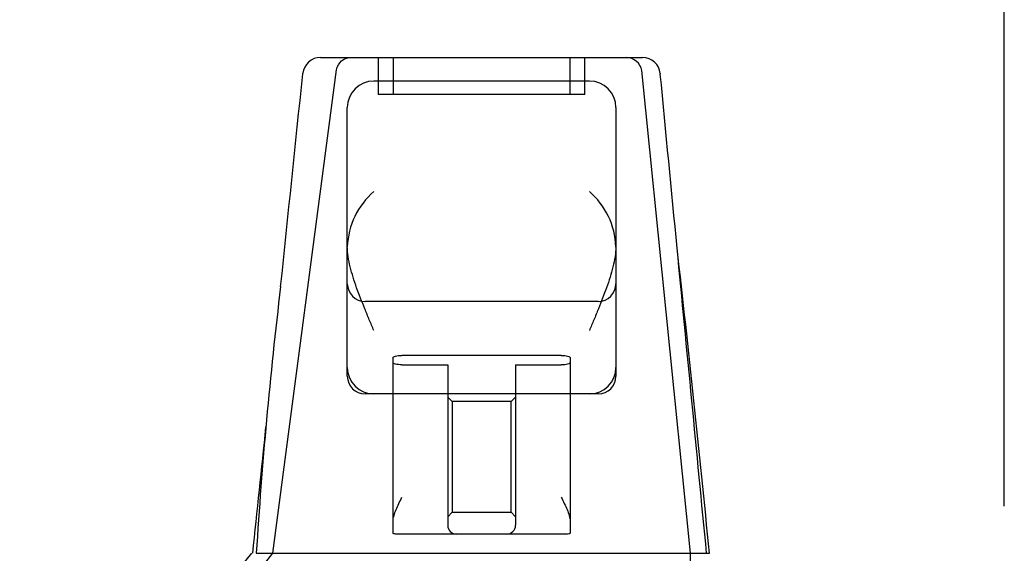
# Model space of a CAD drawing. Header units: inches. Extents: x 1 to 359, y -2 to 239.
# Tile 26 of 83: x 117.47 to 120.81, y 37.21 to 39.02. Entities that reach past the tile are written whole.
import ezdxf
from ezdxf.enums import TextEntityAlignment as Align
from ezdxf.lldxf.tags import DXFTag

# ---------------------------------------------------------------- set-up
doc = ezdxf.new("R2010")
doc.units = ezdxf.units.IN
doc.header["$MEASUREMENT"] = 0
doc.layers.add('Default', color=7, linetype='Continuous')
doc.layers.add('HAN13068', color=7, linetype='Continuous')
doc.styles.add('SEACAD_Times_New_Roman', font='times.ttf')
tags = doc.linetypes.add('HIDDEN2', pattern=[0.1875, 0.125, -0.0625]).pattern_tags.tags
tags[6:7] = [DXFTag(74, 4), DXFTag(75, 0), DXFTag(340, '0'), DXFTag(46, 0.0), DXFTag(50, 0.0), DXFTag(44, 0.0), DXFTag(45, 0.0)]
tags[4:5] = [DXFTag(74, 4), DXFTag(75, 0), DXFTag(340, '0'), DXFTag(46, 0.0), DXFTag(50, 0.0), DXFTag(44, 0.0), DXFTag(45, 0.0)]
doc.dimstyles.new('HAMMOND_(STH_-_540x360)', dxfattribs={"dimtxt": 2, "dimasz": 2.5, "dimexe": 1, "dimexo": 1, "dimgap": 0.5, "dimtad": 0, "dimtih": 1, "dimtoh": 1, "dimzin": 0, "dimdsep": 46, "dimtxsty": 'SEACAD_Times_New_Roman', "dimblk1": '_SE_FILLED', "dimblk2": '_SE_FILLED', "dimsah": 1, "dimcen": 1, "dimadec": 0, "dimazin": 0, "dimtfac": 0.8, "dimtofl": 0, "dimtmove": 0, "dimatfit": 3, "dimfxl": 1, "dimtolj": 1, "dimtzin": 0, "dimarcsym": 0})

# ---------------------------------------------------------------- blocks, each defined once
blk = doc.blocks.new('SE2')
at = {"layer": 'HAN13068', "color": 7, "linetype": 'Continuous'}
for p, q in [((118.4884, 38.888), (119.5798, 38.888)), ((118.4285, 38.8327), (118.4287, 38.8343)), ((119.6395, 38.8339), (119.6397, 38.8319)), ((119.3993, 38.808), (118.6693, 38.808)), ((118.5793, 38.2454), (118.5793, 38.718)), ((119.4893, 38.718), (119.4893, 38.2454)), ((118.5793, 37.838), (118.5793, 38.2454)), ((119.4893, 38.2454), (119.4893, 37.838)), ((118.5793, 37.808), (118.5793, 37.838)), ((119.4893, 37.838), (119.4893, 37.808)), ((118.6693, 37.748), (118.6393, 37.748)), ((119.3993, 37.748), (118.6693, 37.748)), ((118.7343, 37.3168), (118.7343, 37.748)), ((119.3343, 37.748), (119.3343, 37.3168)), ((119.4293, 37.748), (119.3993, 37.748)), ((118.7343, 37.2767), (118.7343, 37.3168)), ((119.3343, 37.3168), (119.3343, 37.2767)), ((118.9493, 37.273), (118.7643, 37.273)), ((119.1193, 37.273), (118.9493, 37.273)), ((119.3043, 37.273), (119.1193, 37.273)), ((118.2706, 37.208), (118.455, 37.208)), ((118.455, 37.208), (118.5676, 37.208)), ((118.5676, 37.208), (118.7755, 37.208)), ((118.7755, 37.208), (118.8435, 37.208)), ((118.8435, 37.208), (118.9348, 37.208)), ((118.9348, 37.208), (118.9751, 37.208)), ((118.9751, 37.208), (119.0935, 37.208)), ((119.0935, 37.208), (119.3912, 37.208)), ((119.3912, 37.208), (119.501, 37.208)), ((119.501, 37.208), (119.8062, 37.208))]:
    blk.add_line(p, q, dxfattribs=at)
at = {"layer": 'HAN13068', "color": 7, "linetype": 'HIDDEN2'}
for p, q in [((118.6843, 38.888), (118.6843, 38.763)), ((118.7343, 38.888), (118.7343, 38.763)), ((119.3343, 38.763), (119.3343, 38.888)), ((119.3843, 38.763), (119.3843, 38.888)), ((118.327, 37.208), (118.5425, 38.846)), ((119.7416, 37.208), (119.5774, 38.8434)), ((119.3843, 38.763), (118.6843, 38.763)), ((119.4293, 38.0614), (118.6393, 38.0614)), ((118.7343, 37.748), (118.7343, 37.871)), ((119.3043, 37.8784), (118.7643, 37.8784)), ((119.3343, 37.871), (119.3343, 37.748)), ((118.7643, 37.8465), (118.9193, 37.8465)), ((118.9193, 37.8465), (118.9193, 37.303)), ((119.1493, 37.8465), (119.3043, 37.8465)), ((119.1493, 37.8465), (119.1493, 37.303)), ((118.9343, 37.7219), (118.9193, 37.7369)), ((119.1493, 37.7369), (119.1343, 37.7219)), ((118.9343, 37.7219), (118.9343, 37.3469)), ((119.1343, 37.7219), (118.9343, 37.7219)), ((119.1343, 37.3469), (119.1343, 37.7219)), ((118.9193, 37.3319), (118.9343, 37.3469)), ((118.9343, 37.3469), (119.1343, 37.3469)), ((119.1343, 37.3469), (119.1493, 37.3319)), ((118.0434, 36.853), (118.327, 37.208))]:
    blk.add_line(p, q, dxfattribs=at)
at = {"layer": 'HAN13068', "color": 7, "linetype": 'Continuous'}
for centre, radius, start, end in [((118.4884, 38.828), 0.06, 89.9925, 174.0071), ((119.5798, 38.828), 0.06, 5.5758, 90.0089), ((118.6693, 38.718), 0.09, 90, 180), ((119.3993, 38.718), 0.09, 0, 90), ((118.8384, 38.2371), 0.2593, 130.7149, 177.9019), ((119.2302, 38.2371), 0.2593, 2.0981, 49.2851), ((118.6204, 38.2454), 0.0411, 178.3464, 179.9974), ((119.4482, 38.2454), 0.0411, 0.0026, 1.6536), ((57.7799, 31.1635), 62.3201, 5.565912, 6.521593), ((134.1694, 36.2108), 15.9299, 173.14764, 176.4108), ((118.6693, 37.838), 0.09, 180, 270), ((119.3993, 37.838), 0.09, 270, 0), ((118.6393, 37.808), 0.06, 180, 270), ((119.4293, 37.808), 0.06, 270, 0), ((114.1525, 40.4852), 5.2509, 316.2334, 321.3827)]:
    blk.add_arc(centre, radius, start, end, dxfattribs=at)
at = {"layer": 'HAN13068', "color": 7, "linetype": 'HIDDEN2'}
for centre, radius, start, end in [((119.5231, 38.8327), 0.0554, 11.1707, 87.869), ((118.6393, 38.1214), 0.06, 180, 270), ((119.4293, 38.1214), 0.06, 270, 0), ((118.9493, 37.303), 0.03, 180, 270), ((119.1193, 37.303), 0.03, 270, 0)]:
    blk.add_arc(centre, radius, start, end, dxfattribs=at)
for points, knots in [([(118.5425, 38.846), (118.5455, 38.8581), (118.5517, 38.8689), (118.568, 38.8839), (118.5781, 38.888), (118.5883, 38.888)], [0, 0, 0, 0, 0.5, 0.5, 1, 1, 1, 1]), ([(118.7343, 37.871), (118.7343, 37.8719), (118.735, 37.8729), (118.738, 37.8747), (118.7402, 37.8755), (118.7484, 37.8776), (118.7562, 37.8784), (118.7643, 37.8784)], [0, 0, 0, 0, 0.25, 0.25, 0.5, 0.5, 1, 1, 1, 1]), ([(119.3043, 37.8784), (119.3083, 37.8784), (119.3123, 37.8782), (119.3196, 37.8774), (119.3229, 37.8769), (119.3311, 37.8748), (119.3343, 37.8729), (119.3343, 37.871)], [0, 0, 0, 0, 0.25, 0.25, 0.5, 0.5, 1, 1, 1, 1]), ([(118.7643, 37.8465), (118.7603, 37.8465), (118.7563, 37.8467), (118.749, 37.8476), (118.7457, 37.8482), (118.7374, 37.8504), (118.7343, 37.8524), (118.7343, 37.8544)], [0, 0, 0, 0, 0.25, 0.25, 0.5, 0.5, 1, 1, 1, 1]), ([(119.3343, 37.8544), (119.3343, 37.8534), (119.3335, 37.8524), (119.3306, 37.8505), (119.3284, 37.8496), (119.3202, 37.8474), (119.3124, 37.8465), (119.3043, 37.8465)], [0, 0, 0, 0, 0.25, 0.25, 0.5, 0.5, 1, 1, 1, 1])]:
    blk.add_open_spline(points, degree=3, knots=knots, dxfattribs=at)
at = {"layer": 'HAN13068', "color": 7, "linetype": 'Continuous'}
for points in [[(118.3533, 38.1114), (118.3784, 38.3518), (118.4034, 38.5923), (118.4285, 38.8327)], [(119.6967, 38.2417), (119.6777, 38.4384), (119.6587, 38.6352), (119.6397, 38.8319)], [(118.259, 37.208), (118.2739, 37.3508), (118.2888, 37.4936), (118.3037, 37.6364)]]:
    blk.add_open_spline(points, degree=3, dxfattribs=at)
for points, knots in [([(118.6693, 37.9629), (118.6641, 37.9751), (118.659, 37.9873), (118.6487, 38.0116), (118.6436, 38.0238), (118.6288, 38.0602), (118.6194, 38.0841), (118.6067, 38.1198), (118.6027, 38.1316), (118.5954, 38.1552), (118.5921, 38.167), (118.5835, 38.202), (118.5796, 38.2246), (118.5793, 38.2466)], [0, 0, 0, 0, 0.125, 0.125, 0.25, 0.25, 0.5, 0.5, 0.625, 0.625, 0.75, 0.75, 1, 1, 1, 1]), ([(119.4893, 38.2466), (119.489, 38.2246), (119.4851, 38.202), (119.4765, 38.167), (119.4732, 38.1552), (119.4658, 38.1316), (119.4619, 38.1198), (119.4492, 38.0841), (119.4398, 38.0602), (119.4249, 38.0238), (119.4199, 38.0116), (119.4096, 37.9873), (119.4044, 37.9751), (119.3993, 37.9629)], [0, 0, 0, 0, 0.25, 0.25, 0.375, 0.375, 0.5, 0.5, 0.75, 0.75, 0.875, 0.875, 1, 1, 1, 1]), ([(118.7343, 37.3168), (118.7343, 37.3228), (118.7355, 37.3291), (118.7394, 37.3424), (118.7419, 37.3492), (118.7504, 37.3697), (118.7574, 37.384), (118.7643, 37.398)], [0, 0, 0, 0, 0.25, 0.25, 0.5, 0.5, 1, 1, 1, 1]), ([(119.3043, 37.398), (119.3112, 37.384), (119.3182, 37.3697), (119.3267, 37.3492), (119.3292, 37.3424), (119.333, 37.3291), (119.3343, 37.3228), (119.3343, 37.3168)], [0, 0, 0, 0, 0.5, 0.5, 0.75, 0.75, 1, 1, 1, 1]), ([(118.7643, 37.273), (118.7603, 37.273), (118.7564, 37.273), (118.7491, 37.2731), (118.7458, 37.2731), (118.7402, 37.2735), (118.738, 37.2739), (118.7351, 37.275), (118.7343, 37.2757), (118.7343, 37.2767)], [0, 0, 0, 0, 0.25, 0.25, 0.5, 0.5, 0.75, 0.75, 1, 1, 1, 1]), ([(119.3343, 37.2767), (119.3343, 37.2757), (119.3335, 37.275), (119.3306, 37.2739), (119.3284, 37.2735), (119.3201, 37.2729), (119.3123, 37.273), (119.3043, 37.273)], [0, 0, 0, 0, 0.25, 0.25, 0.5, 0.5, 1, 1, 1, 1])]:
    blk.add_open_spline(points, degree=3, knots=knots, dxfattribs=at)
at = {"layer": 'HAN13068', "color": 7, "linetype": 'HIDDEN2'}
for points in [[(119.7966, 37.208), (119.7633, 37.5526), (119.73, 37.8971), (119.6967, 38.2417)], [(119.7528, 36.853), (119.7491, 36.9713), (119.7453, 37.0897), (119.7416, 37.208)]]:
    blk.add_open_spline(points, degree=3, dxfattribs=at)
blk = doc.blocks.new('DMBLK122')
at = {"layer": 'Default', "linetype": 'Continuous', "transparency": 16777216}
for points in [[(90.7543, 43.9265), (88.2543, 43.5098), (90.7543, 43.0931)], [(118.3053, 43.9265), (118.3053, 43.0931), (120.8053, 43.5098)]]:
    blk.add_hatch(color=7, dxfattribs=at).paths.add_polyline_path(points)
at = {"layer": 'Default', "color": 7, "linetype": 'Continuous', "transparency": 16777216}
for p, q in [((88.2543, 37.117), (88.2543, 44.5098)), ((120.8053, 37.368), (120.8053, 44.5098)), ((88.2543, 43.5098), (96.2706, 43.5098)), ((112.789, 43.5098), (120.8053, 43.5098))]:
    blk.add_line(p, q, dxfattribs=at)
at = {"layer": 'Default', "color": 7, "linetype": 'Continuous', "transparency": 16777216, "style": 'SEACAD_Times_New_Roman'}
for s, p in [('32.55', (101.1175, 44.5098)), ('OPENNING', (96.9706, 41.5098))]:
    blk.add_text(s, height=2, dxfattribs=at).set_placement(p, align=Align.TOP_LEFT)
blk = doc.blocks.new('_SE_FILLED')
at = {"color": 0}
blk.add_line((0, 0), (-1, 0), dxfattribs=at)
blk.add_solid([(0, 0), (-1, -0.1665), (-1, 0.1665), (0, 0)], dxfattribs=at)

msp = doc.modelspace()

# ---------------------------------------------------------------- block references
at = {"layer": 'Default'}
msp.add_blockref('SE2', (0, 0), dxfattribs=at)

# ---------------------------------------------------------------- dimensions: what is measured, and where the dimension line sits
at = {"layer": 'Default', "color": 7, "linetype": 'Continuous'}
dim = msp.add_linear_dim(base=(120.8053, 43.5098), p1=(88.2543, 36.117), p2=(120.8053, 36.368), text='\\A1;<>\\POPENNING', dimstyle='HAMMOND_(STH_-_540x360)', dxfattribs=at)
dim.commit()
dim.dimension.update_dxf_attribs({"geometry": 'DMBLK122', "text_midpoint": (104.5298, 43.5098), "dimtype": 160})

doc.saveas('drawing.dxf')
